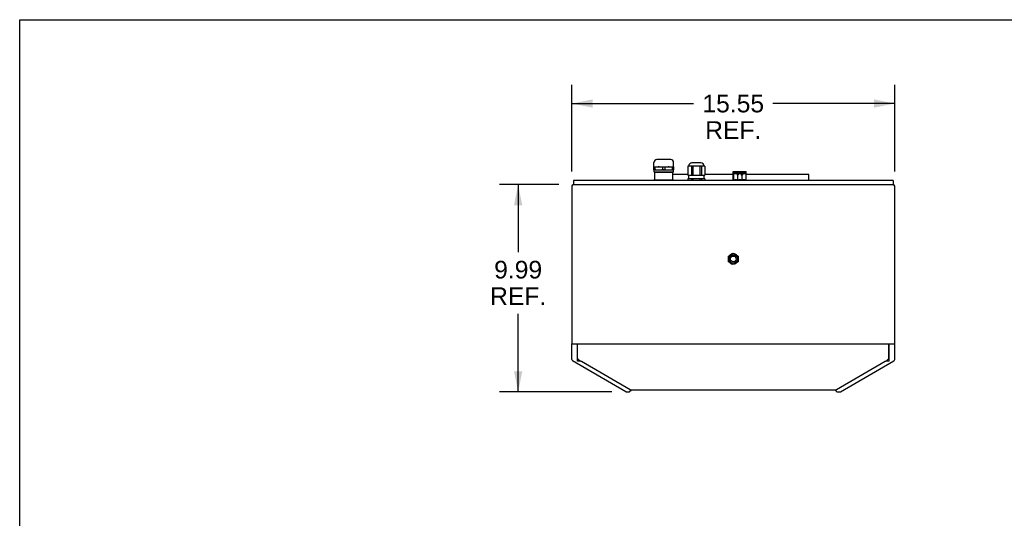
# Model space of a CAD drawing. Header units: inches. Extents: x 0 to 110, y 0 to 85.
# Tile 9 of 13: x 0 to 47, y 61 to 85. Entities that reach past the tile are written whole.
import ezdxf

# ---------------------------------------------------------------- set-up
doc = ezdxf.new("R2010")
doc.units = ezdxf.units.IN
doc.header["$LTSCALE"] = 6.05
doc.header["$MEASUREMENT"] = 0
doc.layers.get('0').update_dxf_attribs({"linetype": 'CONTINUOUS'})
doc.styles.get("Standard").update_dxf_attribs({"font": 'arial.ttf'})
doc.dimstyles.new('DIMSTYLE_1', dxfattribs={"dimtxt": 0.85, "dimasz": 1, "dimexe": 0.09, "dimexo": 0.07, "dimgap": 0.0425, "dimtad": 0, "dimtih": 1, "dimtoh": 1, "dimzin": 4, "dimdsep": 46, "dimtxsty": 'Standard', "dimblk": '_FILLED', "dimblk1": '_FILLED', "dimblk2": '_FILLED', "dimcen": 0.09, "dimadec": 3, "dimazin": 1, "dimtfac": 1, "dimtdec": 3, "dimtofl": 0, "dimtmove": 0, "dimatfit": 3, "dimldrblk": '_FILLED', "dimfxl": 0, "dimtolj": 1, "dimtzin": 4, "dimarcsym": 0})

# ---------------------------------------------------------------- blocks, each defined once
blk = doc.blocks.new('_FILLED')
at = {"color": 0, "linetype": 'ByBlock'}
blk.add_solid([(0, 0), (-1, 0.2), (-1, -0.2)], dxfattribs=at)
blk = doc.blocks.new('*D1')
at = {"color": 2, "linetype": 'Continuous'}
for p, q in [((25.965, 77.059), (23.103, 77.059)), ((24.003, 77.059), (24.003, 73.81)), ((24.003, 67.069), (24.003, 70.835)), ((28.512, 67.069), (23.103, 67.069))]:
    blk.add_line(p, q, dxfattribs=at)
for p, rotation in [((24.003, 77.059), 90), ((24.003, 67.069), 270)]:
    blk.add_blockref('_FILLED', p, dxfattribs=dict(at, rotation=rotation))
at = {"color": 2, "linetype": 'Continuous', "insert": (24.003, 73.385), "char_height": 0.85, "width": 2.69851, "attachment_point": 2, "line_spacing_factor": 0.9}
blk.add_mtext('9.99\\PREF.', dxfattribs=at)
blk = doc.blocks.new('*D2')
at = {"color": 2, "linetype": 'Continuous'}
for p, q in [((26.586, 77.68), (26.586, 81.861)), ((42.138, 77.68), (42.138, 81.861)), ((26.586, 80.961), (32.452, 80.961)), ((42.138, 80.961), (36.272, 80.961))]:
    blk.add_line(p, q, dxfattribs=at)
at = {"color": 2, "linetype": 'Continuous', "rotation": 180}
blk.add_blockref('_FILLED', (26.586, 80.961), dxfattribs=at)
at = {"color": 2, "linetype": 'Continuous'}
blk.add_blockref('_FILLED', (42.138, 80.961), dxfattribs=at)
at = {"color": 2, "linetype": 'Continuous', "insert": (34.362, 81.386), "char_height": 0.85, "width": 2.97026, "attachment_point": 2, "line_spacing_factor": 0.9}
blk.add_mtext('15.55\\PREF.', dxfattribs=at)

msp = doc.modelspace()

# ---------------------------------------------------------------- linework, layer by layer
at = {"color": 7, "linetype": 'Continuous'}
for p, q in [((0, 0), (0, 85)), ((0, 85), (110, 85)), ((31.35, 78.26), (30.681, 78.26)), ((30.543, 77.905), (30.543, 78.122)), ((30.543, 77.768), (30.543, 77.905)), ((30.543, 77.905), (31.488, 77.905)), ((30.543, 77.905), (30.543, 77.905)), ((30.592, 77.893), (30.543, 77.893)), ((30.543, 77.78), (30.592, 77.78)), ((30.543, 77.768), (31.488, 77.768)), ((30.552, 77.664), (30.552, 77.768)), ((30.592, 77.893), (30.592, 77.78)), ((30.967, 77.78), (30.967, 77.893)), ((31.064, 77.893), (30.967, 77.893)), ((30.967, 77.78), (31.064, 77.78)), ((31.064, 77.893), (31.064, 77.78)), ((31.439, 77.78), (31.439, 77.893)), ((31.488, 77.893), (31.439, 77.893)), ((31.439, 77.78), (31.488, 77.78)), ((31.478, 77.664), (31.478, 77.768)), ((31.488, 77.905), (31.488, 78.122)), ((31.488, 77.905), (31.488, 77.768)), ((31.488, 77.905), (31.488, 77.905)), ((32.182, 77.945), (32.182, 77.504)), ((32.999, 77.945), (32.182, 77.945)), ((32.351, 77.945), (32.351, 77.504)), ((32.807, 78.102), (32.374, 78.102)), ((32.422, 77.945), (32.422, 77.504)), ((32.759, 77.945), (32.759, 77.504)), ((32.83, 77.945), (32.83, 77.504)), ((32.999, 77.945), (32.999, 77.504)), ((30.567, 77.649), (30.552, 77.664)), ((30.552, 77.664), (31.478, 77.664)), ((30.567, 77.649), (31.463, 77.649)), ((30.582, 77.275), (30.582, 77.649)), ((31.449, 77.275), (31.449, 77.649)), ((32.182, 77.551), (31.449, 77.551)), ((31.463, 77.649), (31.478, 77.664)), ((32.182, 77.504), (32.999, 77.504)), ((32.182, 77.334), (32.182, 77.256)), ((32.999, 77.334), (32.182, 77.334)), ((32.226, 77.334), (32.226, 77.504)), ((32.351, 77.334), (32.351, 77.256)), ((32.422, 77.334), (32.422, 77.256)), ((32.759, 77.334), (32.759, 77.256)), ((32.83, 77.334), (32.83, 77.256)), ((32.954, 77.334), (32.954, 77.504)), ((34.365, 77.551), (32.999, 77.551)), ((32.999, 77.334), (32.999, 77.256)), ((34.365, 77.256), (34.365, 77.689)), ((34.365, 77.689), (34.399, 77.689)), ((34.989, 77.64), (34.365, 77.64)), ((34.365, 77.63), (34.989, 77.63)), ((34.365, 77.598), (34.989, 77.598)), ((34.385, 77.256), (34.385, 77.598)), ((34.399, 77.689), (34.398, 77.64)), ((34.402, 77.689), (34.402, 77.64)), ((34.402, 77.689), (34.599, 77.689)), ((34.43, 77.307), (34.43, 77.264)), ((34.43, 77.307), (34.524, 77.307)), ((34.524, 77.264), (34.524, 77.307)), ((34.548, 77.598), (34.548, 77.508)), ((34.606, 77.508), (34.548, 77.508)), ((34.551, 77.598), (34.551, 77.535)), ((34.551, 77.579), (34.604, 77.579)), ((34.604, 77.535), (34.551, 77.535)), ((34.556, 77.681), (34.556, 77.689)), ((34.556, 77.64), (34.556, 77.679)), ((34.556, 77.669), (34.556, 77.64)), ((34.569, 77.508), (34.569, 77.256)), ((34.585, 77.256), (34.585, 77.508)), ((34.599, 77.689), (34.598, 77.64)), ((34.602, 77.689), (34.602, 77.64)), ((34.602, 77.689), (34.799, 77.689)), ((34.604, 77.598), (34.604, 77.535)), ((34.606, 77.508), (34.606, 77.598)), ((34.63, 77.307), (34.63, 77.264)), ((34.63, 77.307), (34.724, 77.307)), ((34.724, 77.264), (34.724, 77.307)), ((34.748, 77.598), (34.748, 77.508)), ((34.806, 77.508), (34.748, 77.508)), ((34.751, 77.598), (34.751, 77.535)), ((34.751, 77.578), (34.804, 77.578)), ((34.804, 77.535), (34.751, 77.535)), ((34.756, 77.681), (34.756, 77.689)), ((34.756, 77.64), (34.756, 77.679)), ((34.756, 77.669), (34.756, 77.64)), ((34.769, 77.508), (34.769, 77.256)), ((34.785, 77.256), (34.785, 77.508)), ((34.799, 77.689), (34.798, 77.64)), ((34.802, 77.689), (34.802, 77.64)), ((34.802, 77.689), (34.989, 77.689)), ((34.804, 77.598), (34.804, 77.535)), ((34.806, 77.508), (34.806, 77.598)), ((34.83, 77.307), (34.83, 77.264)), ((34.83, 77.307), (34.924, 77.307)), ((34.924, 77.264), (34.924, 77.307)), ((34.956, 77.681), (34.956, 77.689)), ((34.956, 77.64), (34.956, 77.679)), ((34.956, 77.669), (34.956, 77.64)), ((34.969, 77.598), (34.969, 77.256)), ((34.989, 77.256), (34.989, 77.689)), ((38.004, 77.551), (34.989, 77.551)), ((38.004, 77.256), (38.004, 77.551)), ((26.586, 76.98), (26.586, 69.383)), ((26.652, 77.056), (26.665, 77.059)), ((26.665, 77.256), (26.665, 77.059)), ((42.059, 77.256), (26.665, 77.256)), ((26.665, 77.059), (42.059, 77.059)), ((30.543, 77.256), (30.543, 77.275)), ((31.488, 77.275), (30.543, 77.275)), ((30.592, 77.262), (30.543, 77.262)), ((30.592, 77.262), (30.592, 77.256)), ((30.967, 77.256), (30.967, 77.262)), ((31.064, 77.262), (30.967, 77.262)), ((31.064, 77.262), (31.064, 77.256)), ((31.439, 77.256), (31.439, 77.262)), ((31.488, 77.262), (31.439, 77.262)), ((31.488, 77.275), (31.488, 77.256)), ((42.059, 77.256), (42.059, 77.059)), ((42.124, 77), (42.138, 76.98)), ((42.138, 68.64), (42.138, 76.98)), ((34.126, 73.613), (34.362, 73.749)), ((34.126, 73.34), (34.126, 73.613)), ((34.362, 73.749), (34.598, 73.613)), ((34.598, 73.613), (34.598, 73.34)), ((34.362, 73.203), (34.126, 73.34)), ((34.598, 73.34), (34.362, 73.203)), ((26.586, 68.64), (26.586, 69.382)), ((26.586, 69.382), (42.138, 69.382)), ((26.859, 68.546), (26.859, 69.382)), ((26.859, 69.323), (26.869, 69.323)), ((26.859, 69.283), (26.869, 69.283)), ((26.869, 68.68), (26.869, 69.382)), ((41.855, 68.68), (41.855, 69.382)), ((41.865, 69.323), (41.855, 69.323)), ((41.865, 69.283), (41.855, 69.283)), ((41.865, 68.546), (41.865, 69.382)), ((29.192, 67.074), (26.625, 68.571)), ((27.016, 68.546), (26.859, 68.546)), ((26.948, 68.601), (26.869, 68.68)), ((26.872, 68.546), (26.872, 68.612)), ((26.943, 68.546), (26.89, 68.576)), ((26.948, 68.601), (26.948, 68.546)), ((29.393, 67.174), (27.051, 68.539)), ((41.672, 68.539), (39.331, 67.174)), ((39.531, 67.074), (42.098, 68.571)), ((41.865, 68.546), (41.708, 68.546)), ((41.855, 68.68), (41.776, 68.601)), ((41.776, 68.546), (41.776, 68.601)), ((41.834, 68.576), (41.781, 68.546)), ((41.852, 68.612), (41.852, 68.546)), ((29.212, 67.069), (29.343, 67.069)), ((29.438, 67.147), (29.371, 67.08)), ((39.308, 67.155), (29.415, 67.155)), ((29.438, 67.147), (29.421, 67.147)), ((39.286, 67.147), (39.302, 67.147)), ((39.353, 67.08), (39.286, 67.147)), ((39.381, 67.069), (39.512, 67.069))]:
    msp.add_line(p, q, dxfattribs=at)
for points in [[(30.967, 77.893), (30.94, 77.896), (30.913, 77.899), (30.886, 77.901), (30.86, 77.903), (30.833, 77.904), (30.806, 77.905), (30.779, 77.905), (30.752, 77.905), (30.726, 77.904), (30.699, 77.903), (30.672, 77.901), (30.645, 77.899), (30.619, 77.896), (30.592, 77.893)], [(30.592, 77.78), (30.615, 77.777), (30.639, 77.775), (30.662, 77.773), (30.686, 77.771), (30.709, 77.769), (30.732, 77.768), (30.756, 77.768), (30.779, 77.768)], [(30.779, 77.768), (30.803, 77.768), (30.826, 77.768), (30.85, 77.769), (30.873, 77.771), (30.896, 77.773), (30.92, 77.775), (30.943, 77.777), (30.967, 77.78)], [(31.439, 77.893), (31.412, 77.896), (31.385, 77.899), (31.359, 77.901), (31.332, 77.903), (31.305, 77.904), (31.279, 77.905), (31.252, 77.905), (31.225, 77.905), (31.198, 77.904), (31.171, 77.903), (31.145, 77.901), (31.118, 77.899), (31.091, 77.896), (31.064, 77.893)], [(31.064, 77.78), (31.088, 77.777), (31.111, 77.775), (31.135, 77.773), (31.158, 77.771), (31.181, 77.769), (31.205, 77.768), (31.228, 77.768), (31.252, 77.768)], [(31.252, 77.768), (31.275, 77.768), (31.299, 77.768), (31.322, 77.769), (31.345, 77.771), (31.369, 77.773), (31.392, 77.775), (31.416, 77.777), (31.439, 77.78)], [(26.586, 76.98), (26.599, 77), (26.613, 77.019)], [(26.613, 77.019), (26.626, 77.036), (26.639, 77.048), (26.652, 77.056)], [(30.779, 77.275), (30.756, 77.275), (30.732, 77.274), (30.709, 77.273), (30.686, 77.272), (30.662, 77.27), (30.639, 77.268), (30.615, 77.265), (30.592, 77.262)], [(30.967, 77.262), (30.943, 77.265), (30.92, 77.268), (30.896, 77.27), (30.873, 77.272), (30.85, 77.273), (30.826, 77.274), (30.803, 77.275), (30.779, 77.275)], [(31.252, 77.275), (31.228, 77.275), (31.205, 77.274), (31.181, 77.273), (31.158, 77.272), (31.135, 77.27), (31.111, 77.268), (31.088, 77.265), (31.064, 77.262)], [(31.439, 77.262), (31.416, 77.265), (31.392, 77.268), (31.369, 77.27), (31.345, 77.272), (31.322, 77.273), (31.299, 77.274), (31.275, 77.275), (31.252, 77.275)], [(42.059, 77.059), (42.072, 77.056), (42.085, 77.048), (42.098, 77.036)], [(42.098, 77.036), (42.111, 77.019), (42.124, 77)], [(26.872, 68.612), (26.872, 68.609), (26.872, 68.606), (26.872, 68.603), (26.873, 68.601), (26.874, 68.598), (26.875, 68.595), (26.876, 68.592), (26.877, 68.59), (26.879, 68.587), (26.881, 68.585), (26.883, 68.582), (26.885, 68.58), (26.887, 68.578), (26.89, 68.576)], [(41.852, 68.612), (41.852, 68.607), (41.851, 68.601), (41.85, 68.596), (41.848, 68.592), (41.845, 68.587), (41.842, 68.583), (41.838, 68.579), (41.834, 68.576)], [(29.421, 67.147), (29.42, 67.148), (29.419, 67.148), (29.418, 67.148), (29.417, 67.149), (29.416, 67.15), (29.415, 67.151)], [(39.302, 67.147), (39.304, 67.148), (39.305, 67.148), (39.306, 67.148), (39.307, 67.149), (39.308, 67.15), (39.308, 67.151)]]:
    msp.add_lwpolyline(points, dxfattribs=at)
for radius in [0.197, 0.138]:
    msp.add_circle((34.362, 73.476), radius, dxfattribs=at)
for centre, radius, start, end in [((30.681, 78.122), 0.138, 90, 180), ((31.35, 78.122), 0.138, 0, 90), ((32.374, 77.945), 0.157, 90, 180), ((32.807, 77.945), 0.157, 0, 90), ((26.665, 76.98), 0.0787, 112.4998, 180), ((34.477, 77.264), 0.0472, 180, 184.065), ((34.477, 77.264), 0.0472, 355.935, 360), ((34.677, 77.264), 0.0472, 180, 184.065), ((34.677, 77.264), 0.0472, 355.935, 360), ((34.877, 77.264), 0.0472, 180, 184.065), ((34.877, 77.264), 0.0472, 355.935, 360), ((42.059, 76.98), 0.0787, 0, 90), ((34.362, 73.476), 0.246, 164.5145, 195.488), ((34.362, 73.476), 0.246, 104.5061, 135.53), ((34.362, 73.476), 0.246, 44.4653, 75.5029), ((34.362, 73.476), 0.246, 344.5145, 15.488), ((34.362, 73.476), 0.246, 224.4653, 255.5029), ((34.362, 73.476), 0.246, 284.5061, 315.53), ((26.665, 68.64), 0.0787, 180, 239.7436), ((42.059, 68.64), 0.0787, 300.2564, 360), ((29.212, 67.108), 0.0394, 239.7436, 270), ((29.343, 67.108), 0.0394, 270, 315), ((39.381, 67.108), 0.0394, 225, 270), ((39.512, 67.108), 0.0394, 270, 300.2564)]:
    msp.add_arc(centre, radius, start, end, dxfattribs=at)
for centre, major_axis, start_param, end_param in [((26.998, 68.527), (0.0586, 0.0063), 0.379915, 1.220677), ((41.726, 68.527), (0.0586, -0.0063), 1.920916, 2.761678), ((29.124, 67.112), (0.293, 0.031), 6.369076, 6.6631), ((39.599, 67.112), (0.293, -0.031), 2.761678, 3.055702)]:
    msp.add_ellipse(centre, major_axis=major_axis, ratio=0.294295, start_param=start_param, end_param=end_param, dxfattribs=at)

# ---------------------------------------------------------------- dimensions: what is measured, and where the dimension line sits
at = {"color": 2, "linetype": 'Continuous'}
dim = msp.add_linear_dim(base=(42.138, 80.961), p1=(26.586, 77.61), p2=(42.138, 77.61), text='<>\\PREF.', dimstyle='DIMSTYLE_1', dxfattribs=at)
dim.commit()
dim.dimension.update_dxf_attribs({"geometry": '*D2', "text_midpoint": (34.362, 80.323), "dimtype": 160})
dim = msp.add_linear_dim(base=(24.003, 67.069), p1=(26.035, 77.059), p2=(28.582, 67.069), angle=270, text='<>\\PREF.', dimstyle='DIMSTYLE_1', dxfattribs=at)
dim.commit()
dim.dimension.update_dxf_attribs({"geometry": '*D1', "text_midpoint": (24.003, 72.322), "dimtype": 160})

doc.saveas('drawing.dxf')
